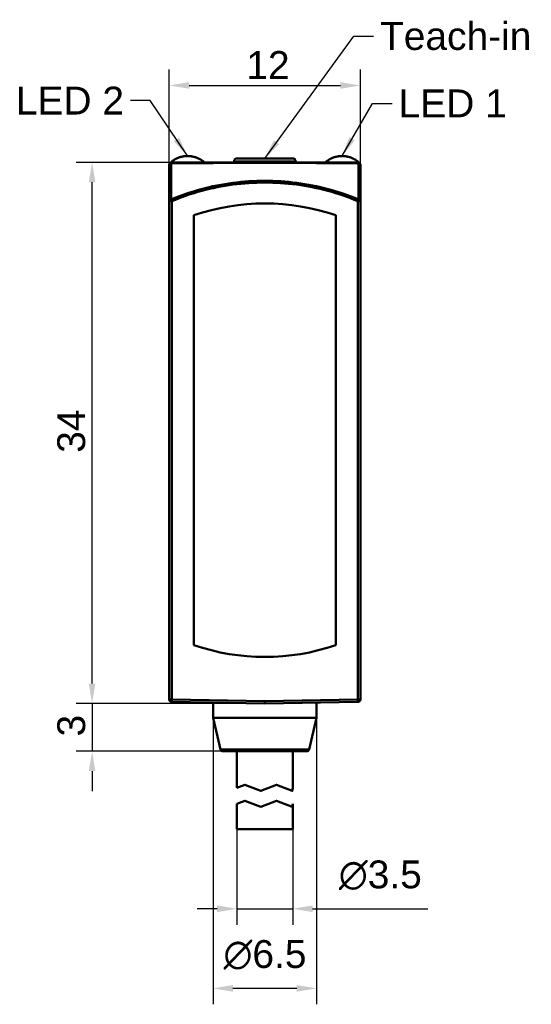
# Model space of a CAD drawing. Header units: millimetres. Extents: x 15.2 to 82.1, y 5 to 68.7.
# Tile 1 of 2: x 15.2 to 47.3, y 5 to 66.8. Entities that reach past the tile are written whole.
import ezdxf

# ---------------------------------------------------------------- set-up
doc = ezdxf.new("R2010")
doc.units = ezdxf.units.MM
doc.header["$LTSCALE"] = 0.5
for name, color, linetype, lineweight, true_color in [('Bemaßungen(DIN)', 179, 'Continuous', 25, 0x262659), ('Bruchlinien(DIN)', 179, 'Continuous', 50, 0x262659), ('Sichtbare Kanten(DIN)', 179, 'Continuous', 50, 0x262659), ('Sichtbare tangentiale Kanten(DIN)', 179, 'Continuous', 50, 0x1a1a3e), ('Symbole(DIN)', 179, 'Continuous', 25, 0x262659)]:
    doc.layers.add(name, color=color, linetype=linetype, lineweight=lineweight, true_color=true_color)
doc.styles.add('STANDARD-BSI~0', font='ARIAL.TTF')
doc.dimstyles.new('Katalogzeichnungen', dxfattribs={"dimscale": 0.5, "dimtxt": 3.5, "dimasz": 2.5, "dimexe": 2, "dimexo": 0, "dimgap": 0.8, "dimtad": 1, "dimrnd": 1e-08, "dimdsep": 46, "dimtxsty": 'STANDARD-BSI~0', "dimcen": 0.09, "dimdle": 10, "dimclrd": 250, "dimclre": 250, "dimclrt": 250, "dimazin": 2, "dimtfac": 1, "dimtmove": 0, "dimatfit": 3, "dimfxl": 1, "dimtolj": 1, "dimtzin": 0, "dimlwd": 25, "dimlwe": 25, "dimarcsym": 0})
doc.dimstyles.new('STANDARD-DIN$7', dxfattribs={"dimscale": 0.5, "dimtxt": 3.5, "dimasz": 2.5, "dimexe": 3.175, "dimexo": 0, "dimgap": 0.8, "dimtad": 1, "dimrnd": 1e-08, "dimtxsty": 'STANDARD-BSI~0', "dimcen": 0.09, "dimdle": 10, "dimclrd": 179, "dimclre": 250, "dimclrt": 250, "dimazin": 2, "dimtfac": 1, "dimtmove": 0, "dimatfit": 3, "dimfxl": 1, "dimtolj": 1, "dimtzin": 0, "dimlwd": 25, "dimlwe": 25, "dimarcsym": 0})

# ---------------------------------------------------------------- blocks, each defined once
blk = doc.blocks.new('*D8')
at = {"layer": 'Bemaßungen(DIN)', "color": 250, "linetype": 'Continuous', "lineweight": 25, "true_color": 0x3f3f3f, "transparency": 16777216}
for p, q in [((24.568, 55.426), (24.568, 63.694)), ((36.568, 55.426), (36.568, 63.694)), ((25.818, 62.694), (35.318, 62.694))]:
    blk.add_line(p, q, dxfattribs=at)
at = {"layer": 'Bemaßungen(DIN)', "color": 250, "linetype": 'Continuous', "true_color": 0x3f3f3f, "transparency": 16777216}
for points in [[(25.818, 62.902), (25.818, 62.486), (24.568, 62.694)], [(35.318, 62.902), (35.318, 62.486), (36.568, 62.694)]]:
    blk.add_solid(points, dxfattribs=at)
at = {"layer": 'Defpoints', "color": 0, "linetype": 'Continuous', "transparency": 16777216}
for p in [(36.568, 62.694), (24.568, 55.426), (36.568, 55.426)]:
    blk.add_point(p, dxfattribs=at)
at = {"layer": 'Bemaßungen(DIN)', "color": 250, "linetype": 'Continuous', "lineweight": 25, "true_color": 0x3f3f3f, "transparency": 16777216, "insert": (29.406, 64.851), "char_height": 1.75, "attachment_point": 1, "style": 'STANDARD-BSI~0'}
blk.add_mtext('\\A1;12', dxfattribs=at)
blk = doc.blocks.new('*D11')
at = {"layer": 'Bemaßungen(DIN)', "color": 250, "linetype": 'Continuous', "lineweight": 25, "true_color": 0x3f3f3f, "transparency": 16777216}
for p, q in [((24.718, 57.861), (18.718, 57.861)), ((19.718, 25.111), (19.718, 56.611)), ((30.568, 23.861), (18.718, 23.861))]:
    blk.add_line(p, q, dxfattribs=at)
at = {"layer": 'Bemaßungen(DIN)', "color": 250, "linetype": 'Continuous', "true_color": 0x3f3f3f, "transparency": 16777216}
for points in [[(19.509, 56.611), (19.926, 56.611), (19.718, 57.861)], [(19.509, 25.111), (19.926, 25.111), (19.718, 23.861)]]:
    blk.add_solid(points, dxfattribs=at)
at = {"layer": 'Defpoints', "color": 0, "linetype": 'Continuous', "transparency": 16777216}
for p in [(19.718, 57.861), (24.718, 57.861), (30.568, 23.861)]:
    blk.add_point(p, dxfattribs=at)
at = {"layer": 'Bemaßungen(DIN)', "color": 250, "linetype": 'Continuous', "lineweight": 25, "true_color": 0x3f3f3f, "transparency": 16777216, "insert": (17.53, 39.612), "char_height": 1.75, "attachment_point": 1, "rotation": 90, "style": 'STANDARD-BSI~0'}
blk.add_mtext('\\A1;34', dxfattribs=at)
blk = doc.blocks.new('*D12')
at = {"layer": 'Bemaßungen(DIN)', "color": 250, "linetype": 'Continuous', "lineweight": 25, "true_color": 0x3f3f3f, "transparency": 16777216}
for p, q in [((19.718, 25.111), (19.718, 26.361)), ((30.568, 23.861), (18.718, 23.861)), ((19.718, 23.861), (19.718, 20.861)), ((27.936, 20.861), (18.718, 20.861)), ((19.718, 19.611), (19.718, 18.361))]:
    blk.add_line(p, q, dxfattribs=at)
at = {"layer": 'Bemaßungen(DIN)', "color": 250, "linetype": 'Continuous', "true_color": 0x3f3f3f, "transparency": 16777216}
for points in [[(19.509, 25.111), (19.926, 25.111), (19.718, 23.861)], [(19.509, 19.611), (19.926, 19.611), (19.718, 20.861)]]:
    blk.add_solid(points, dxfattribs=at)
at = {"layer": 'Defpoints', "color": 0, "linetype": 'Continuous', "transparency": 16777216}
for p in [(30.568, 23.861), (19.718, 20.861), (27.936, 20.861)]:
    blk.add_point(p, dxfattribs=at)
at = {"layer": 'Bemaßungen(DIN)', "color": 250, "linetype": 'Continuous', "lineweight": 25, "true_color": 0x3f3f3f, "transparency": 16777216, "insert": (17.53, 21.788), "char_height": 1.75, "attachment_point": 1, "rotation": 90, "style": 'STANDARD-BSI~0'}
blk.add_mtext('\\A1;3', dxfattribs=at)
blk = doc.blocks.new('*D15')
at = {"layer": 'Bemaßungen(DIN)', "color": 250, "linetype": 'Continuous', "lineweight": 25, "true_color": 0x3f3f3f, "transparency": 16777216}
for p, q in [((27.318, 22.961), (27.318, 4.961)), ((33.818, 22.961), (33.818, 4.961)), ((32.568, 5.961), (28.568, 5.961))]:
    blk.add_line(p, q, dxfattribs=at)
at = {"layer": 'Bemaßungen(DIN)', "color": 250, "linetype": 'Continuous', "true_color": 0x3f3f3f, "transparency": 16777216}
for points in [[(28.568, 6.169), (28.568, 5.753), (27.318, 5.961)], [(32.568, 6.169), (32.568, 5.753), (33.818, 5.961)]]:
    blk.add_solid(points, dxfattribs=at)
at = {"layer": 'Defpoints', "color": 0, "linetype": 'Continuous', "transparency": 16777216}
for p in [(27.318, 22.961), (33.818, 22.961), (27.318, 5.961)]:
    blk.add_point(p, dxfattribs=at)
at = {"layer": 'Bemaßungen(DIN)', "color": 250, "linetype": 'Continuous', "lineweight": 25, "true_color": 0x3f3f3f, "transparency": 16777216, "insert": (27.972, 8.994), "char_height": 1.75, "attachment_point": 1, "style": 'STANDARD-BSI~0'}
blk.add_mtext('\\A1;{\\fAIGDT|b0|i0;\\H1.7500;\\ln\\fArial|b0|i0;\\H1.7500;}6.5', dxfattribs=at)
blk = doc.blocks.new('*D16')
at = {"layer": 'Bemaßungen(DIN)', "color": 250, "linetype": 'Continuous', "lineweight": 25, "true_color": 0x3f3f3f, "transparency": 16777216}
for p, q in [((28.818, 15.964), (28.818, 9.964)), ((32.318, 15.964), (32.318, 9.964)), ((27.568, 10.964), (26.318, 10.964)), ((28.818, 10.964), (32.318, 10.964)), ((33.568, 10.964), (40.809, 10.964))]:
    blk.add_line(p, q, dxfattribs=at)
at = {"layer": 'Bemaßungen(DIN)', "color": 250, "linetype": 'Continuous', "true_color": 0x3f3f3f, "transparency": 16777216}
for points in [[(27.568, 11.173), (27.568, 10.756), (28.818, 10.964)], [(33.568, 11.173), (33.568, 10.756), (32.318, 10.964)]]:
    blk.add_solid(points, dxfattribs=at)
at = {"layer": 'Defpoints', "color": 0, "linetype": 'Continuous', "transparency": 16777216}
for p in [(28.818, 15.964), (32.318, 15.964), (32.318, 10.964)]:
    blk.add_point(p, dxfattribs=at)
at = {"layer": 'Bemaßungen(DIN)', "color": 250, "linetype": 'Continuous', "lineweight": 25, "true_color": 0x3f3f3f, "transparency": 16777216, "insert": (35.218, 13.997), "char_height": 1.75, "attachment_point": 1, "style": 'STANDARD-BSI~0'}
blk.add_mtext('\\A1;{\\fAIGDT|b0|i0;\\H1.7500;\\ln\\fArial|b0|i0;\\H1.7500;}3.5', dxfattribs=at)

msp = doc.modelspace()

# ---------------------------------------------------------------- linework, layer by layer
at = {"layer": 'Bruchlinien(DIN)', "flags": 128}
for points in [[(28.818, 18.564), (29.314, 18.754), (30.308, 18.373), (31.301, 18.754), (32.295, 18.373), (32.318, 18.564)], [(28.818, 17.564), (29.314, 17.754), (30.308, 17.373), (31.301, 17.754), (32.295, 17.373), (32.318, 17.564)]]:
    msp.add_lwpolyline(points, dxfattribs=at)
at = {"layer": 'Sichtbare Kanten(DIN)'}
for p, q in [((24.568, 57.711), (24.568, 55.426)), ((24.718, 57.861), (24.659, 57.861)), ((36.418, 57.861), (24.718, 57.861)), ((28.633, 57.918), (28.632, 57.861)), ((32.302, 58.114), (28.833, 58.114)), ((32.502, 57.918), (32.503, 57.861)), ((36.476, 57.861), (36.418, 57.861)), ((36.568, 55.426), (36.568, 57.711)), ((24.568, 55.426), (24.568, 24.113)), ((36.568, 24.113), (36.568, 55.426)), ((26.118, 27.528), (26.118, 54.537)), ((35.018, 54.537), (35.018, 27.528)), ((24.715, 23.963), (30.568, 23.861)), ((27.318, 23.918), (27.318, 22.961)), ((30.568, 23.861), (30.568, 24.008)), ((30.568, 23.861), (36.42, 23.963)), ((33.818, 23.918), (33.818, 22.961)), ((27.318, 22.961), (33.818, 22.961)), ((27.79, 20.976), (27.318, 22.961)), ((33.345, 20.976), (33.818, 22.961)), ((33.199, 20.861), (27.936, 20.861)), ((28.818, 20.861), (28.818, 18.564)), ((32.318, 20.861), (32.318, 18.564)), ((32.318, 18.564), (32.318, 18.564)), ((28.818, 17.564), (28.818, 15.964)), ((28.818, 17.564), (28.818, 17.564)), ((32.318, 17.564), (32.318, 15.964)), ((32.318, 15.964), (28.818, 15.964))]:
    msp.add_line(p, q, dxfattribs=at)
at = {"layer": 'Sichtbare Kanten(DIN)', "flags": 128}
for points in [[(25.713, 58.261), (25.669, 58.26), (25.625, 58.258), (25.579, 58.255), (25.534, 58.25), (25.488, 58.244), (25.442, 58.237), (25.395, 58.228), (25.349, 58.218), (25.302, 58.206), (25.256, 58.193), (25.21, 58.179), (25.163, 58.163), (25.118, 58.145), (25.073, 58.126), (25.028, 58.105), (24.984, 58.083), (24.94, 58.06), (24.897, 58.035), (24.855, 58.009), (24.814, 57.982), (24.774, 57.953), (24.734, 57.923), (24.696, 57.893), (24.659, 57.861)], [(26.768, 57.861), (26.729, 57.894), (26.689, 57.926), (26.648, 57.957), (26.607, 57.986), (26.565, 58.013), (26.522, 58.039), (26.479, 58.063), (26.436, 58.086), (26.392, 58.108), (26.347, 58.128), (26.303, 58.147), (26.258, 58.164), (26.213, 58.179), (26.167, 58.194), (26.122, 58.207), (26.076, 58.218), (26.03, 58.228), (25.984, 58.237), (25.939, 58.244), (25.893, 58.25), (25.848, 58.255), (25.803, 58.258), (25.758, 58.26), (25.713, 58.261)], [(35.422, 58.261), (35.378, 58.26), (35.333, 58.258), (35.288, 58.255), (35.242, 58.25), (35.196, 58.244), (35.15, 58.237), (35.104, 58.228), (35.057, 58.218), (35.011, 58.206), (34.964, 58.193), (34.918, 58.179), (34.872, 58.163), (34.826, 58.145), (34.781, 58.126), (34.736, 58.105), (34.692, 58.083), (34.649, 58.06), (34.606, 58.035), (34.564, 58.009), (34.522, 57.982), (34.482, 57.953), (34.443, 57.923), (34.405, 57.893), (34.368, 57.861)], [(36.476, 57.861), (36.437, 57.894), (36.397, 57.926), (36.357, 57.957), (36.315, 57.986), (36.274, 58.013), (36.231, 58.039), (36.188, 58.063), (36.144, 58.086), (36.1, 58.108), (36.056, 58.128), (36.011, 58.147), (35.966, 58.164), (35.921, 58.179), (35.876, 58.194), (35.83, 58.207), (35.784, 58.218), (35.739, 58.228), (35.693, 58.237), (35.647, 58.244), (35.602, 58.25), (35.557, 58.255), (35.511, 58.258), (35.467, 58.26), (35.422, 58.261)]]:
    msp.add_lwpolyline(points, dxfattribs=at)
at = {"layer": 'Sichtbare Kanten(DIN)'}
for centre, radius, start, end in [((24.718, 57.711), 0.15, 90, 180), ((25.713, 56.672), 1.589, 131.5545, 133.7721), ((28.833, 57.914), 0.2, 90, 179), ((32.302, 57.914), 0.2, 1, 90), ((36.418, 57.711), 0.15, 0, 90), ((35.422, 56.672), 1.589, 46.2279, 48.4455), ((24.718, 24.113), 0.15, 180, 269), ((36.418, 24.113), 0.15, 271, 0), ((27.936, 21.011), 0.15, 193.3925, 270), ((33.199, 21.011), 0.15, 270, 346.6075)]:
    msp.add_arc(centre, radius, start, end, dxfattribs=at)
for centre, major_axis, start_param, end_param in [((30.568, 41.592), (13.69, 0), 1.239727, 1.901866), ((30.568, 40.473), (13.69, 0), 4.381319, 5.043459), ((30.568, 40.472), (-13.69, 0), 1.239727, 1.901866)]:
    msp.add_ellipse(centre, major_axis=major_axis, ratio=0.999848, start_param=start_param, end_param=end_param, dxfattribs=at)
at = {"layer": 'Sichtbare tangentiale Kanten(DIN)'}
for p, q in [((32.502, 57.918), (28.633, 57.918)), ((24.718, 24.11), (24.718, 55.423)), ((36.418, 55.423), (36.418, 24.11)), ((30.568, 24.008), (24.718, 24.11)), ((36.418, 24.11), (30.568, 24.008)), ((27.79, 20.976), (33.345, 20.976))]:
    msp.add_line(p, q, dxfattribs=at)
at = {"layer": 'Sichtbare tangentiale Kanten(DIN)', "flags": 128}
for points in [[(24.674, 55.53), (24.674, 55.625), (24.674, 55.72), (24.674, 55.816), (24.674, 55.911), (24.674, 56.006), (24.674, 56.101), (24.674, 56.197), (24.674, 56.292), (24.675, 56.387), (24.675, 56.482), (24.675, 56.577), (24.675, 56.673), (24.675, 56.768), (24.675, 56.863), (24.675, 56.958), (24.675, 57.054), (24.675, 57.149), (24.675, 57.244), (24.676, 57.339), (24.676, 57.435), (24.676, 57.53), (24.676, 57.625), (24.676, 57.72), (24.676, 57.815)], [(24.676, 57.815), (24.908, 57.816), (25.143, 57.816), (25.378, 57.817), (25.616, 57.817), (25.855, 57.818), (26.095, 57.818), (26.337, 57.819), (26.58, 57.819), (26.825, 57.819), (27.07, 57.82), (27.317, 57.82), (27.565, 57.821), (27.813, 57.821), (28.062, 57.821), (28.312, 57.821), (28.562, 57.822), (28.813, 57.822), (29.064, 57.822), (29.315, 57.822), (29.567, 57.823), (29.818, 57.823), (30.069, 57.823), (30.32, 57.823), (30.571, 57.823), (30.822, 57.823), (31.073, 57.823), (31.324, 57.823), (31.575, 57.823), (31.826, 57.822), (32.077, 57.822), (32.328, 57.822), (32.578, 57.822), (32.829, 57.821), (33.078, 57.821), (33.327, 57.821), (33.575, 57.821), (33.822, 57.82), (34.069, 57.82), (34.314, 57.819), (34.558, 57.819), (34.801, 57.819), (35.042, 57.818), (35.282, 57.818), (35.521, 57.817), (35.758, 57.817), (35.993, 57.816), (36.227, 57.816), (36.459, 57.815)], [(36.459, 57.815), (36.459, 57.72), (36.46, 57.625), (36.46, 57.53), (36.46, 57.435), (36.46, 57.339), (36.46, 57.244), (36.46, 57.149), (36.46, 57.054), (36.46, 56.958), (36.46, 56.863), (36.46, 56.768), (36.461, 56.673), (36.461, 56.577), (36.461, 56.482), (36.461, 56.387), (36.461, 56.292), (36.461, 56.197), (36.461, 56.101), (36.461, 56.006), (36.461, 55.911), (36.461, 55.816), (36.462, 55.72), (36.462, 55.625), (36.462, 55.53)], [(36.462, 55.53), (36.229, 55.624), (35.995, 55.715), (35.759, 55.802), (35.522, 55.885), (35.282, 55.965), (35.042, 56.04), (34.8, 56.112), (34.556, 56.179), (34.312, 56.243), (34.066, 56.303), (33.819, 56.358), (33.571, 56.41), (33.323, 56.457), (33.074, 56.501), (32.824, 56.54), (32.573, 56.575), (32.322, 56.606), (32.071, 56.633), (31.82, 56.656), (31.569, 56.674), (31.317, 56.689), (31.066, 56.699), (30.815, 56.705), (30.564, 56.707), (30.313, 56.705), (30.062, 56.699), (29.811, 56.688), (29.559, 56.674), (29.308, 56.655), (29.057, 56.632), (28.806, 56.605), (28.556, 56.574), (28.305, 56.539), (28.056, 56.5), (27.807, 56.456), (27.559, 56.409), (27.311, 56.357), (27.065, 56.302), (26.82, 56.242), (26.575, 56.178), (26.332, 56.111), (26.091, 56.039), (25.851, 55.964), (25.612, 55.885), (25.375, 55.802), (25.14, 55.715), (24.906, 55.624), (24.674, 55.53)], [(24.718, 55.423), (24.948, 55.517), (25.18, 55.607), (25.414, 55.694), (25.649, 55.776), (25.886, 55.855), (26.124, 55.93), (26.364, 56.001), (26.605, 56.068), (26.847, 56.131), (27.091, 56.19), (27.335, 56.246), (27.581, 56.297), (27.827, 56.344), (28.074, 56.387), (28.322, 56.426), (28.57, 56.461), (28.819, 56.492), (29.068, 56.518), (29.318, 56.541), (29.567, 56.559), (29.816, 56.574), (30.066, 56.584), (30.315, 56.59), (30.564, 56.592), (30.813, 56.59), (31.062, 56.584), (31.312, 56.574), (31.561, 56.56), (31.811, 56.542), (32.06, 56.519), (32.309, 56.493), (32.558, 56.462), (32.807, 56.427), (33.055, 56.388), (33.302, 56.345), (33.549, 56.298), (33.795, 56.247), (34.04, 56.191), (34.284, 56.132), (34.527, 56.069), (34.768, 56.002), (35.009, 55.931), (35.247, 55.856), (35.485, 55.777), (35.72, 55.694), (35.955, 55.608), (36.187, 55.517), (36.418, 55.423)]]:
    msp.add_lwpolyline(points, dxfattribs=at)
at = {"layer": 'Sichtbare tangentiale Kanten(DIN)'}
for centre, major_axis, ratio, start_param, end_param in [((24.718, 57.711), (-0.15, 0), 0.725378, 4.993436, 6.283185), ((24.718, 57.711), (0, 0.15), 0.386755, 0, 0.799705), ((36.418, 57.711), (0, 0.15), 0.386755, 5.48348, 6.283185), ((36.418, 57.711), (0.15, 0), 0.725378, 0, 1.289749), ((24.718, 55.426), (-0.15, 0), 0.725368, 5.010597, 6.283185), ((24.718, 55.426), (-0.15, 0), 0.017452, 0, 1.570796), ((24.718, 55.426), (-0.058, 0.138), 0.006716, 0.718153, 1.586906), ((36.418, 55.426), (-0.058, -0.138), 0.006716, 1.554687, 2.42344), ((36.418, 55.426), (0.15, 0), 0.017452, 4.712389, 6.283185), ((36.418, 55.426), (0.15, 0), 0.725368, 0, 1.272588), ((24.718, 24.113), (-0.15, 0), 0.017452, 0, 1.570796), ((24.718, 24.113), (-0.003, -0.15), 0.000305, 0, 1.553346), ((36.418, 24.113), (0.15, 0), 0.017452, 4.712389, 6.283185), ((36.418, 24.113), (0.003, -0.15), 0.000305, 4.72984, 6.283185)]:
    msp.add_ellipse(centre, major_axis=major_axis, ratio=ratio, start_param=start_param, end_param=end_param, dxfattribs=at)

# ---------------------------------------------------------------- texts
at = {"layer": 'Symbole(DIN)', "color": 250, "true_color": 0x3f3f3f, "char_height": 1.75, "attachment_point": 1, "style": 'STANDARD-BSI~0'}
for s, insert, width in [('{Teach-in}', (37.802, 66.675), 9.51029), ('{LED 2}', (14.929, 62.617), 6.79459), ('{LED 1}', (38.973, 62.443), 6.79459)]:
    msp.add_mtext(s, dxfattribs=dict(at, insert=insert, width=width))

# ---------------------------------------------------------------- dimensions: what is measured, and where the dimension line sits
at = {"layer": 'Bemaßungen(DIN)', "color": 250, "linetype": 'Continuous', "lineweight": 25, "true_color": 0x3f3f3f}
for base, p1, p2, angle, text, override, picture, middle in [((36.568, 62.694), (24.568, 55.426), (36.568, 55.426), 180, '12', {"dimdec": 2, "dimtp": 0, "dimtm": 0, "dimtdec": 2, "dimtofl": 0, "dimatfit": 1}, '*D8', (30.568, 62.694)), ((19.718, 57.861), (30.568, 23.861), (24.718, 57.861), 90, '34', {"dimdec": 2, "dimtp": 0, "dimtm": 0, "dimtdec": 2, "dimtofl": 0, "dimatfit": 1}, '*D11', (19.718, 40.861)), ((19.718, 20.861), (30.568, 23.861), (27.936, 20.861), 270, '3', {"dimdec": 2, "dimtp": 0, "dimtm": 0, "dimtdec": 2, "dimtofl": 1, "dimatfit": 1}, '*D12', (19.718, 22.361)), ((27.318, 5.961), (33.818, 22.961), (27.318, 22.961), 180, '{\\fAIGDT|b0|i0;\\H1.7500;\\ln\\fArial|b0|i0;\\H1.7500;}6.5', {"dimdec": 2, "dimtp": 0, "dimtm": 0, "dimtdec": 2, "dimtofl": 0, "dimatfit": 1}, '*D15', (30.568, 5.961)), ((32.318, 10.964), (28.818, 15.964), (32.318, 15.964), 180, '{\\fAIGDT|b0|i0;\\H1.7500;\\ln\\fArial|b0|i0;\\H1.7500;}3.5', {"dimdec": 2, "dimtp": 0, "dimtm": 0, "dimtdec": 2, "dimtofl": 1, "dimatfit": 1}, '*D16', (37.813, 10.964))]:
    dim = msp.add_linear_dim(base=base, p1=p1, p2=p2, angle=angle, text=text, dimstyle='Katalogzeichnungen', override=override, dxfattribs=at)
    dim.commit()
    dim.dimension.update_dxf_attribs({"geometry": picture, "text_midpoint": middle, "dimtype": 160})

# ---------------------------------------------------------------- leaders
at = {"layer": 'Symbole(DIN)', "color": 179, "linetype": 'Continuous', "lineweight": 25, "true_color": 0x262659, "annotation_type": 0, "has_hookline": 1}
for points, hookline_direction, text_width in [([(30.568, 58.114), (36.152, 65.8), (37.402, 65.8)], 0, 9.286), ([(25.713, 58.261), (23.373, 61.742), (22.123, 61.742)], 1, 6.487), ([(35.422, 58.261), (37.323, 61.568), (38.573, 61.568)], 0, 6.167)]:
    msp.add_leader(points, dimstyle='STANDARD-DIN$7', override={"dimtad": 0}, dxfattribs=dict(at, hookline_direction=hookline_direction, text_width=text_width))

doc.saveas('drawing.dxf')
